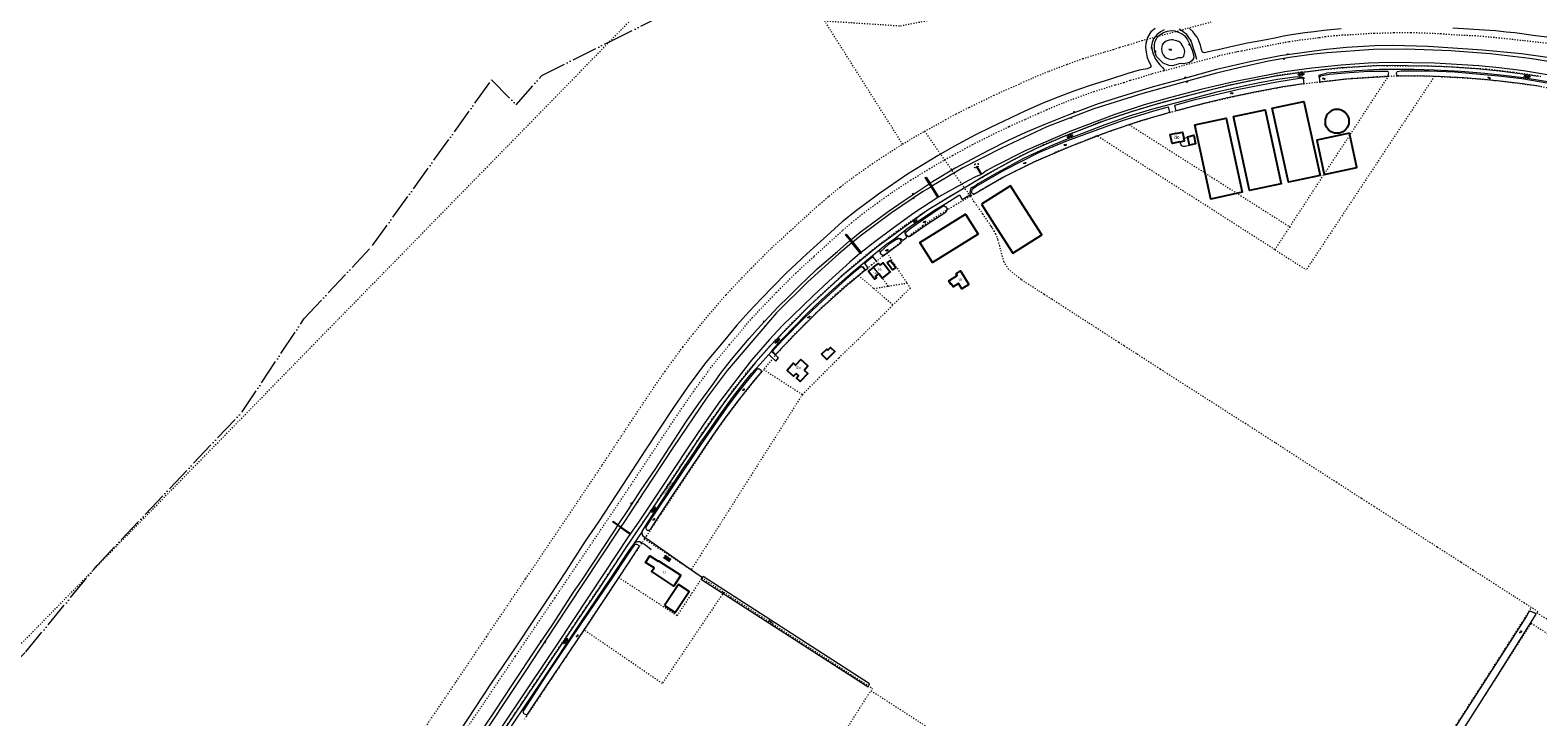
# Model space of a CAD drawing. Header units: metres. Extents: x 64961 to 73789, y 403835 to 410663.
# Tile 27 of 135: x 66270 to 67696, y 407248 to 407898. Entities that reach past the tile are written whole.
import ezdxf

# ---------------------------------------------------------------- set-up
doc = ezdxf.new("R2010")
doc.units = ezdxf.units.M
doc.linetypes.add('ACAD_ISO05W100', pattern=[33, 24, -3, 0, -3, 0, -3])
doc.linetypes.add('PERCEELGRENS', pattern=[2.5, 1, -1.5])
for name, color, linetype, lineweight in [('B-GEO-OG-GEBOUW_bijgebouw-G', 2, 'Continuous', 25), ('B-GEO-OG-GEBOUW_dakrand-G', 253, 'Continuous', 0), ('B-GEO-OG-GEBOUW_hoofdgebouw-G', 2, 'Continuous', 25), ('B-GEO-OG-GEBOUW_huisnr-T', 6, 'Continuous', 25), ('B-GEO-OG-GRENS_burggem-G', 253, 'ACAD_ISO05W100', 0), ('B-GEO-OG-GRENS_perceel-G', 253, 'PERCEELGRENS', 0), ('B-GEO-OG-KUNSTWERK-G', 253, 'Continuous', 0), ('B-GEO-OG-OVLIJNOBJ-G', 253, 'Continuous', 0), ('B-GEO-OG-SLOOT_insteek-G', 253, 'Continuous', 0), ('B-GEO-OG-STRAATNAAM-T', 7, 'Continuous', 35), ('B-GEO-OG-TALUD-S', 253, 'Continuous', 0), ('B-GEO-OG-TUSSENMUUR-G', 253, 'Continuous', 0), ('B-GEO-OG-VERH_gesl-S', 253, 'Continuous', 0), ('B-GEO-OG-VERH_kant-G', 253, 'Continuous', 0), ('B-GEO-OG-VERH_kntgesl-G', 253, 'Continuous', 0), ('B-GEO-OG-VERH_kntopen-G', 253, 'Continuous', 0), ('B-GEO-OG-VERH_open-S', 253, 'Continuous', 0), ('B-GEO-OG-WATER-S', 253, 'Continuous', 0), ('B-GEO-OG-WATER_kant-G', 253, 'Continuous', 0), ('T22', 7, 'Continuous', 0)]:
    doc.layers.add(name, color=color, linetype=linetype, lineweight=lineweight)
doc.styles.add('isocp', font='isocp.shx')

# ---------------------------------------------------------------- blocks, each defined once
blk = doc.blocks.new('S04')
at = {"color": 0}
for p, q in [((0, 0.5), (0.5, 0.5)), ((0, 0.3), (1, 0.3)), ((0, 0), (0.5, 0)), ((0, -0.3), (1, -0.3)), ((0, -0.5), (0.5, -0.5))]:
    blk.add_line(p, q, dxfattribs=at)
blk = doc.blocks.new('S05')
at = {"color": 0}
for p, q in [((0.1, 0.3), (0.4, 0.6)), ((0.1, -0.2), (0.4, 0.1)), ((0.4, 0.6), (0.7, 0.7)), ((0.4, 0.1), (0.7, 0.2)), ((0.7, 0.7), (1, 0.6)), ((0.7, 0.2), (1, 0.1)), ((1, 0.6), (1.3, 0.4)), ((1, 0.1), (1.4, -0.1)), ((1.3, 0.4), (1.7, 0.1)), ((1.7, 0.1), (2, 0)), ((2, 0), (2.3, 0.2)), ((2.3, 0.2), (2.6, 0.4)), ((1.4, -0.1), (1.7, -0.4)), ((1.7, -0.4), (2, -0.5)), ((2, -0.5), (2.3, -0.3)), ((2.3, -0.3), (2.6, -0.1))]:
    blk.add_line(p, q, dxfattribs=at)
blk = doc.blocks.new('S016')
at = {"color": 0, "linetype": 'Continuous'}
for points in [[(0, -0.4), (2.6, 1.1)], [(2.6, -1.2), (0, 0.4)], [(5.1, -1.2), (1.1, 1.1)], [(1.1, -1.2), (5.1, 1.1)], [(6.2, -0.4), (3.5, 1.1)], [(3.5, -1.2), (6.2, 0.4)]]:
    blk.add_lwpolyline(points, dxfattribs=at)
blk = doc.blocks.new('S024')
at = {"color": 0}
for p, q in [((0, 1.2), (6.7, 1.2)), ((0, 0), (6.7, 0)), ((0.2, 1.2), (0.2, 0)), ((1.2, 1.5), (1.2, 1.2)), ((1.2, 0), (1.2, -1.2)), ((2.3, 1.2), (2.3, 0)), ((3.3, 1.5), (3.3, 1.2)), ((3.3, 0), (3.3, -1.2)), ((4.4, 1.2), (4.4, 0)), ((5.4, 1.5), (5.4, 1.2)), ((5.4, 0), (5.4, -1.2)), ((6.5, 1.2), (6.5, 0)), ((0, -1.2), (6.7, -1.2)), ((0.2, -1.2), (0.2, -1.5)), ((2.3, -1.2), (2.3, -1.5)), ((4.4, -1.2), (4.4, -1.5)), ((6.5, -1.2), (6.5, -1.5))]:
    blk.add_line(p, q, dxfattribs=at)
blk = doc.blocks.new('S026')
at = {"color": 0}
for p, q in [((0, 0), (4.4, 0)), ((0.2, 0.5), (0.2, 0)), ((1.2, 0), (1.2, -0.5)), ((2.2, 0.5), (2.2, 0)), ((3.2, 0), (3.2, -0.5)), ((4.2, 0.5), (4.2, 0))]:
    blk.add_line(p, q, dxfattribs=at)
blk = doc.blocks.new('S012')
at = {"color": 0}
for p, q in [((1.2, 2), (0, 0)), ((1.2, -2), (0, 0)), ((1.4, 0), (0.2, 2)), ((1.4, 0), (0.2, -2))]:
    blk.add_line(p, q, dxfattribs=at)

msp = doc.modelspace()

# ---------------------------------------------------------------- linework, layer by layer
at = {"layer": 'B-GEO-OG-GEBOUW_bijgebouw-G'}
for points in [[(67407.724, 407816.058), (67437.708, 407822.521), (67452.844, 407752.554), (67422.918, 407746.08), (67407.724, 407816.058)], [(67444.502, 407823.984), (67474.426, 407830.452), (67489.637, 407760.433), (67459.697, 407753.938), (67444.502, 407823.984)], [(67371.144, 407808.139), (67400.981, 407814.604), (67416.114, 407744.521), (67386.291, 407738.081), (67371.144, 407808.139)], [(67517.423, 407800.268), (67486.711, 407793.716), (67493.63, 407761.285), (67524.342, 407767.837), (67517.423, 407800.268)], [(67208.913, 407731.627), (67196.917, 407750.511), (67169.563, 407733.316)], [(67166.406, 407704.923), (67123.164, 407677.912), (67111.339, 407696.842), (67154.582, 407723.854), (67166.406, 407704.923)], [(67169.563, 407733.316), (67181.526, 407714.352)], [(67181.526, 407714.352), (67199.331, 407686.716), (67226.55, 407704.253), (67208.913, 407731.627)], [(67080.286, 407677.58), (67083.393, 407679.99), (67088.496, 407673.41), (67085.389, 407671), (67080.286, 407677.58)], [(67018.354, 407591.147), (67023.35, 407596.109), (67024.314, 407595.147), (67026.822, 407597.658), (67030.815, 407593.651), (67023.295, 407586.157), (67018.354, 407591.147)], [(66869.846, 407353.292), (66879.834, 407346.692), (66893.1, 407366.691), (66883.088, 407373.308), (66869.846, 407353.292)]]:
    msp.add_lwpolyline(points, dxfattribs=at)
for points in [[(67515.577, 407817.106, 0.85352435), (67494.645, 407809.31)], [(67515.577, 407817.106, -1.17169002), (67494.645, 407809.31)]]:
    msp.add_lwpolyline(points, format="xyb", dxfattribs=at)
at = {"layer": 'B-GEO-OG-GEBOUW_dakrand-G'}
for points in [[(67356.947, 407792.183), (67358.449, 407788.77), (67360.271, 407788.195), (67362.181, 407788.153), (67366.244, 407789.039)], [(67360.952, 407795.572), (67364.646, 407796.375)]]:
    msp.add_lwpolyline(points, dxfattribs=at)
at = {"layer": 'B-GEO-OG-GEBOUW_hoofdgebouw-G'}
for points in [[(67356.947, 407792.183), (67349.703, 407790.605), (67347.815, 407799.296), (67353.273, 407800.463), (67353.358, 407800.074), (67359.672, 407801.449), (67360.952, 407795.572)], [(67356.947, 407792.183), (67361.475, 407793.169), (67360.952, 407795.572)], [(67366.254, 407788.995), (67366.244, 407789.039), (67364.646, 407796.375), (67364.646, 407796.376), (67364.49, 407797.096), (67370.349, 407798.372), (67372.065, 407790.26), (67366.254, 407788.995)], [(67067.606, 407673.454), (67062.845, 407669.728), (67068.816, 407662.099), (67070.464, 407663.389), (67069.352, 407664.81), (67072.45, 407667.235)], [(67067.606, 407673.454), (67072.337, 407677.157), (67073.693, 407675.425)], [(67073.693, 407675.425), (67076.682, 407677.764), (67083.288, 407669.324), (67075.544, 407663.263), (67072.45, 407667.235)], [(67157.721, 407657.3), (67151.083, 407653.136), (67147.961, 407658.113), (67142.872, 407654.92), (67140.962, 407657.965), (67140.445, 407657.64), (67138.62, 407660.55), (67146.709, 407665.625), (67145.609, 407667.379), (67149.763, 407669.985), (67157.721, 407657.3)], [(67001.822, 407576.185), (67005.32, 407580.1), (66998.717, 407586.146), (66993.846, 407580.826), (66991.838, 407582.665), (66985.704, 407575.967), (66991.895, 407570.393), (66994.26, 407573.02)], [(67001.822, 407576.185), (67005.262, 407573.112), (66998.288, 407565.305), (66994.515, 407568.675), (66996.561, 407570.965), (66994.26, 407573.02)], [(66857.905, 407385.447), (66857.846, 407385.354), (66857.695, 407385.451), (66859.975, 407389.001), (66851.959, 407394.153), (66856.028, 407400.487), (66863.954, 407395.359), (66864.201, 407395.755), (66885.295, 407382.001)], [(66885.295, 407382.001), (66878.599, 407371.814), (66857.905, 407385.447)]]:
    msp.add_lwpolyline(points, dxfattribs=at)
at = {"layer": 'B-GEO-OG-GRENS_burggem-G'}
for points in [[(66817.898, 407886.938), (66922.48, 407939.08), (66942.89, 407959.21), (66961.52, 407987.24), (66968.166, 408000)], [(66329.999, 407387.239), (66333.41, 407391.38), (66470.49, 407536.64), (66529.15, 407624.91), (66593.66, 407693.96), (66706.39, 407850.73), (66729.77, 407827.14), (66753.8, 407854.98), (66817.898, 407886.938)], [(66015.643, 407000), (66073.12, 407077.06), (66130.27, 407175.45), (66266.04, 407309.58), (66329.999, 407387.239)]]:
    msp.add_lwpolyline(points, dxfattribs=at)
at = {"layer": 'B-GEO-OG-GRENS_perceel-G'}
for points in [[(66817.898, 407886.938), (66928.291, 408000)], [(67095.023, 407789.984), (67021.228, 407906.674), (67093, 407902), (67292, 407941), (67376, 407961), (67486, 407993), (67534.155, 408000)], [(67115.741, 407802.24), (67126.461, 407807.988), (67135.751, 407813.247), (67145.697, 407818.671), (67157.972, 407824.849), (67169.445, 407830.481), (67181.382, 407836.222), (67192.655, 407841.483), (67197.63, 407843.469), (67209.435, 407848.863), (67218.039, 407852.668), (67233.528, 407859.082), (67247.174, 407864.354), (67250.522, 407865.603), (67265.423, 407870.921), (67286.265, 407877.423), (67294.358, 407879.708), (67300.393, 407881.755), (67308.714, 407883.899), (67316.064, 407886.553), (67321.363, 407888.019), (67333.075, 407891.185), (67386.683, 407905.755)], [(67581.594, 407895.239), (67575.45, 407895.237), (67559.375, 407895.264), (67541.036, 407894.67), (67536.324, 407894.604), (67521.444, 407893.469), (67511.027, 407893.111), (67502.948, 407892.397), (67494.879, 407891.586), (67488.372, 407890.514), (67471.301, 407888.427), (67459.952, 407886.727), (67450.622, 407885.046), (67433.478, 407881.696), (67415.495, 407878.001), (67411.364, 407877.38), (67409.707, 407876.988), (67393.808, 407873.534)], [(67814.348, 407861.643), (67793.467, 407868.336), (67787.548, 407870.273), (67772.929, 407874.528), (67767.013, 407876.296), (67750.558, 407879.348), (67746.508, 407880.132), (67733.402, 407882.199), (67713.796, 407884.322), (67682.066, 407887.877), (67659.438, 407890.364), (67636.77, 407892.454), (67619.664, 407893.08), (67604.078, 407894.292), (67599.024, 407894.558), (67581.594, 407895.239)], [(66329.999, 407387.239), (66817.898, 407886.938)], [(67341.687, 407859.329), (67365.834, 407866.069), (67393.808, 407873.534)], [(67698.373, 407853.999), (67672.593, 407857.93), (67646.686, 407860.92), (67635.425, 407861.489), (67619.841, 407862.532), (67607.459, 407863.284), (67591.208, 407863.814), (67578.584, 407863.805), (67556.363, 407863.998), (67553.502, 407863.958), (67540.793, 407864.032), (67535.159, 407863.7), (67527.508, 407863.172), (67511.113, 407862.016), (67503.044, 407861.23), (67490.939, 407860.218), (67488.673, 407859.766), (67475.566, 407858.235), (67472.202, 407858.176), (67469.573, 407857.837), (67446.86, 407854.595)], [(67341.687, 407859.329), (67330.483, 407856.3), (67326.025, 407855.067), (67318.437, 407852.327), (67309.8, 407850.102), (67304.104, 407848.17), (67295.637, 407845.779), (67275.862, 407839.61), (67261.626, 407834.529), (67259.282, 407833.655), (67245.721, 407828.415), (67230.994, 407822.317), (67223.132, 407818.84), (67210.589, 407813.109), (67205.752, 407811.178), (67195.366, 407806.331), (67183.83, 407800.783), (67172.713, 407795.325), (67161.014, 407789.438), (67151.826, 407784.427), (67142.224, 407778.991), (67134.659, 407775.05)], [(67554.228, 407854.158), (67543.23, 407853.59), (67519.47, 407851.99), (67494.9, 407849.41), (67469.4, 407846.37), (67448.87, 407843.02), (67424.24, 407838.15), (67407.43, 407834.69), (67374.66, 407827.03), (67348.76, 407820.21), (67329.05, 407814.55), (67311.38, 407808.99), (67309.148, 407808.406)], [(67405.826, 407846.279), (67414.006, 407848.071), (67422.2, 407849.799), (67430.407, 407851.463), (67438.628, 407853.061), (67446.86, 407854.595)], [(67461.029, 407711.788), (67554.228, 407854.158)], [(67597.708, 407854.12), (67476.598, 407671.144)], [(67562.66, 407854.27), (67554.228, 407854.158)], [(67597.708, 407854.12), (67596.109, 407854.189), (67587.41, 407854.451), (67584.943, 407854.468), (67578.716, 407854.381), (67562.66, 407854.27)], [(67604.804, 407853.813), (67597.708, 407854.12)], [(67604.804, 407853.813), (67611.954, 407853.539), (67619.102, 407853.193), (67626.246, 407852.777), (67633.385, 407852.291), (67640.519, 407851.733), (67647.647, 407851.105), (67654.768, 407850.406), (67661.883, 407849.637), (67668.989, 407848.797), (67676.087, 407847.887), (67683.175, 407846.907), (67690.253, 407845.856)], [(67405.826, 407846.279), (67392.907, 407842.95), (67373.336, 407837.979), (67353.683, 407832.755), (67341.431, 407829.794), (67310.881, 407820.591), (67280.657, 407810.371), (67276.211, 407808.728), (67270.605, 407806.377), (67260.562, 407802.365), (67251.771, 407799.128), (67238.888, 407793.56), (67234.032, 407791.809), (67228.303, 407789.3), (67216.475, 407783.483), (67213.547, 407782.18), (67204.438, 407777.591), (67201.016, 407775.608), (67193.582, 407771.548), (67181.053, 407764.807), (67171.038, 407758.776), (67169.142, 407757.732), (67153.384, 407748.715)], [(68000, 407747.761), (67975.134, 407756.932), (67915.328, 407778.564), (67880.389, 407791.455), (67850.783, 407802.148), (67830.307, 407809.94), (67821.26, 407812.927), (67811.535, 407816.241), (67801.511, 407819.427), (67800.305, 407819.855), (67785.7, 407824.525), (67781.563, 407825.919), (67776.886, 407827), (67761.59, 407830.942), (67758.973, 407831.494), (67735.666, 407837.058), (67725.875, 407839.109), (67712.877, 407841.788), (67706.887, 407842.798), (67690.253, 407845.856)], [(67309.148, 407808.406), (67292.08, 407802.39)], [(67309.148, 407808.406), (67461.029, 407711.788)], [(67095.023, 407789.984), (67103.255, 407795.071), (67115.741, 407802.24)], [(67115.741, 407802.24), (67124.335, 407789.888)], [(67278.944, 407797.87), (67277.673, 407797.433), (67266.064, 407792.669), (67239.061, 407782.088), (67236.797, 407780.655), (67226.674, 407776.389), (67221.068, 407774.038), (67211.29, 407769.103), (67201.093, 407764.079), (67192.318, 407759.663), (67183.385, 407754.573), (67176.537, 407750.773), (67171.165, 407747.624), (67159.176, 407740.663)], [(67292.08, 407802.39), (67278.944, 407797.87)], [(67446.891, 407690.191), (67278.944, 407797.87)], [(66634.18, 407224.052), (66673.126, 407281.616), (66701.502, 407323.897), (66738.778, 407378.932), (66780.784, 407441.223), (66811.016, 407486.308), (66847.03, 407540.791), (66861.141, 407561.781), (66870.358, 407574.985), (66887.188, 407598.014), (66896.874, 407610.455), (66906.066, 407621.567), (66927.993, 407647.442), (66943.012, 407663.265), (66952.026, 407672.723), (66971.089, 407691.734), (66989.143, 407708.306), (67016.489, 407733.211), (67025.352, 407740.851), (67036.3, 407749.769), (67051.626, 407761.002), (67066.253, 407771.52), (67084.892, 407783.723), (67095.023, 407789.984)], [(67124.335, 407789.888), (67134.659, 407775.05)], [(66661.71, 407205.853), (66700.442, 407263.101), (66728.876, 407305.468), (66766.154, 407360.506), (66808.095, 407422.7), (66838.519, 407468.072), (66874.566, 407522.605), (66888.363, 407543.127), (66897.208, 407555.799), (66913.502, 407578.094), (66922.662, 407589.859), (66931.319, 407600.324), (66952.572, 407625.405), (66966.277, 407639.843), (66975.653, 407649.681), (66993.912, 407667.89), (67011.391, 407683.935), (67038.336, 407708.475), (67046.629, 407715.623), (67056.466, 407723.636), (67070.938, 407734.243), (67084.94, 407744.312), (67102.637, 407755.898), (67120.134, 407766.711), (67134.659, 407775.05)], [(67134.659, 407775.05), (67143.466, 407762.474), (67153.384, 407748.715)], [(67166.521, 407768.812), (67164.94, 407767.527), (67163.087, 407767.669), (67163.286, 407771.459), (67166.398, 407771.587), (67166.521, 407768.812)], [(66710.433, 407224.193), (66746.358, 407278.042), (66782.674, 407332.34), (66846.976, 407428.131), (66866.196, 407457.04), (66894.909, 407500.27), (66905.62, 407516.53), (66914.532, 407529.46), (66932.223, 407553.539), (66935.22, 407557.879), (66946.874, 407572.683), (66960.297, 407588.79), (66969.493, 407598.785), (66979.561, 407609.6), (66990.514, 407621.065), (67006.973, 407637.209), (67015.533, 407645.389), (67037.051, 407665.338), (67054.363, 407680.106), (67073.164, 407695.313), (67082.465, 407702.529), (67098.146, 407713.979), (67107.347, 407720.176), (67113.301, 407724.464), (67134.761, 407737.825), (67140.358, 407741.26), (67153.384, 407748.715)], [(67159.176, 407740.663), (67143.364, 407731.481), (67138.023, 407728.34), (67131.373, 407724.343), (67113.934, 407712.689), (67102.607, 407704.237), (67088.964, 407693.855), (67083.58, 407689.86), (67080.126, 407687.135)], [(67159.176, 407740.663), (67159.125, 407740.749), (67153.384, 407748.715)], [(67179.693, 407710.951), (67179.335, 407711.501), (67178.423, 407712.808), (67170.87, 407723.8), (67162.748, 407735.476), (67159.452, 407740.194), (67159.176, 407740.663)], [(67689.589, 407351.417), (67682.945, 407355.657), (67673.256, 407361.872), (67634.451, 407386.863), (67622.709, 407394.418), (67600.416, 407408.732), (67560.847, 407434.192), (67540.967, 407446.955), (67536.265, 407449.964), (67528.91, 407454.707), (67524.899, 407457.271), (67505.452, 407469.76), (67447.12, 407507.455), (67419.455, 407525.291), (67349.947, 407569.796), (67338.592, 407577.078), (67315.996, 407591.65), (67304.464, 407599.104), (67299.273, 407602.439), (67270.242, 407621.175), (67260.005, 407627.767), (67236.128, 407643.176), (67228.695, 407647.938), (67222.947, 407651.644), (67206.98, 407661.868), (67195.248, 407671.557), (67190.838, 407678.7), (67186.783, 407693.623), (67185.015, 407699.782), (67184.336, 407701.777), (67183.445, 407704.121), (67183.107, 407704.966), (67181.763, 407707.428), (67180.403, 407709.784), (67179.693, 407710.951)], [(67461.029, 407711.788), (67446.891, 407690.191)], [(67080.126, 407687.135), (67065.771, 407675.809)], [(67080.126, 407687.135), (67099.054, 407658.569)], [(67446.891, 407690.191), (67476.598, 407671.144)], [(67053.133, 407665.833), (67047.531, 407661.409), (67031.26, 407647.472), (67013.1, 407630.283), (66995.31, 407612.612), (66990.969, 407608.181), (66975.889, 407591.624), (66963.45, 407576.77)], [(67065.771, 407675.809), (67059.227, 407670.645), (67053.133, 407665.833)], [(67053.133, 407665.833), (67067.743, 407653.414)], [(67081.458, 407655.672), (67065.771, 407675.809)], [(67067.743, 407653.414), (67081.458, 407655.672)], [(67067.743, 407653.414), (67086.013, 407637.883)], [(67081.458, 407655.672), (67099.054, 407658.569)], [(67099.054, 407658.569), (67102.149, 407653.898), (67086.013, 407637.883)], [(67000.245, 407553.084), (67034.814, 407587.783), (67061.657, 407613.834), (67086.013, 407637.883)], [(66850.87, 407416.509), (66852.86, 407419.08), (66914.74, 407512.46), (66927.6, 407530.81), (66942.18, 407550.11), (66961.92, 407574.54), (66963.45, 407576.77)], [(66963.45, 407576.77), (67000.245, 407553.084)], [(67000.245, 407553.084), (66894.983, 407387.161)], [(66850.87, 407416.509), (66826.431, 407379.878)], [(66850.87, 407416.509), (66894.983, 407387.161)], [(66000, 407049.259), (66329.999, 407387.239)], [(66826.431, 407379.878), (66823.542, 407375.553), (66793.604, 407330.456)], [(66904.674, 407378.675), (66895.998, 407365.457), (66881.75, 407343.71), (66826.431, 407379.878)], [(66894.983, 407387.161), (66905.474, 407380.182)], [(66905.14, 407379.552), (66904.674, 407378.675)], [(66905.474, 407380.182), (66905.14, 407379.552)], [(66905.14, 407379.552), (66925.963, 407366.062)], [(66925.963, 407366.062), (66867.7, 407279.629)], [(66925.963, 407366.062), (67066.613, 407274.941), (67065.13, 407272.8)], [(67471.4, 407010.663), (67689.589, 407351.417)], [(67930.439, 407193.804), (67925.562, 407196.918), (67834.079, 407256.453), (67796.44, 407280.84), (67694.82, 407346.34), (67695.68, 407347.53), (67689.589, 407351.417)], [(67559.106, 407133.079), (67689.43, 407336.71), (67935.538, 407178.257)], [(66793.604, 407330.456), (66785.337, 407318.003), (66739.183, 407248.264), (66737.549, 407245.804)], [(66867.7, 407279.629), (66793.604, 407330.456)], [(66957.69, 407103.73), (66959.191, 407105.905), (67003.422, 407175.754), (67063.634, 407270.64), (67065.13, 407272.8)], [(67065.13, 407272.8), (67167.874, 407206.441), (67249.274, 407153.905), (67263.36, 407145), (67356.095, 407085.035), (67401.399, 407055.806)]]:
    msp.add_lwpolyline(points, dxfattribs=at)
at = {"layer": 'B-GEO-OG-KUNSTWERK-G'}
for points in [[(67056.438, 407674.076), (67057.497, 407673.819)], [(67057.497, 407673.819), (67059.307, 407671.509), (67059.356, 407670.3)]]:
    msp.add_lwpolyline(points, dxfattribs=at)
at = {"layer": 'B-GEO-OG-OVLIJNOBJ-G'}
for points in [[(67333.93, 407899.606), (67329.759, 407896.325), (67326.485, 407890.926), (67324.971, 407885.241), (67324.75, 407881.398), (67325.314, 407877.095), (67326.303, 407871.947), (67327.81, 407868.155), (67329.539, 407864.904), (67329.761, 407863.517), (67329, 407862.4), (67326.178, 407861.254), (67318.801, 407859.932), (67307.906, 407856.77), (67291.61, 407851.615), (67271.465, 407845.216), (67256.736, 407840.197), (67240.138, 407833.857), (67226.816, 407828.539), (67210.496, 407821.365), (67190.718, 407811.863), (67178.137, 407805.698), (67164.036, 407798.986), (67143.362, 407787.745), (67128.706, 407779.124), (67099.619, 407761.642), (67072.244, 407742.599), (67051.321, 407727.091), (67037.948, 407716.584), (67023.335, 407703.359)], [(67342.397, 407898.091), (67338.857, 407896.196), (67335.51, 407893.583), (67332.123, 407889.545), (67330.801, 407886.166), (67330.325, 407883.212), (67330.556, 407880.303), (67331.779, 407875.603), (67334.146, 407870.529), (67338.35, 407865.202), (67340.574, 407862.698), (67341.889, 407861.014), (67342.598, 407859.687)], [(67370.188, 407873.393), (67370.022, 407871.197), (67368.449, 407868.762), (67366.202, 407867.337), (67362.287, 407866.209), (67359.427, 407866.16), (67357.71, 407866.275), (67355.14, 407865.558), (67353.559, 407865.219), (67351.97, 407864.751), (67349.822, 407864.246), (67347.142, 407864.389), (67344.566, 407865.248), (67341.327, 407866.727), (67337.733, 407870.084), (67335.135, 407873.097), (67333.806, 407876.784), (67333.259, 407879.955), (67333.198, 407884.299), (67333.931, 407887.477), (67335.603, 407890.832), (67338.116, 407893.445), (67341.514, 407895.721), (67345.312, 407897.042), (67348.958, 407897.483), (67352.401, 407897.103), (67355.65, 407896.05), (67358.673, 407894.679), (67361.455, 407892.748), (67364.255, 407888.87), (67366.335, 407885.058), (67368.798, 407878.92), (67370.188, 407873.393)], [(67373.184, 407870.224), (67371.939, 407874.889), (67369.792, 407881.58), (67368.34, 407885.906), (67366.379, 407890.118), (67363.82, 407893.721), (67361.437, 407895.513), (67358.874, 407897.392), (67356.485, 407898.813)], [(67389.77, 407878.587), (67386.928, 407877.98), (67384.236, 407877.382), (67380.361, 407876.567), (67378.521, 407877.061), (67377.685, 407879.529), (67376.645, 407883.642), (67375.47, 407886.855), (67374.497, 407889.22), (67373.356, 407891.281), (67371.73, 407893.579), (67369.403, 407896.48), (67366.113, 407899.409)], [(67509.496, 407899.131), (67493.266, 407897.485), (67484.006, 407896.308), (67475.217, 407895.229), (67462.667, 407893.384), (67454.999, 407892.156), (67447.003, 407890.449), (67433.592, 407887.938), (67421.116, 407885.531), (67408.233, 407882.873), (67393.404, 407879.4), (67389.77, 407878.587)], [(68000, 407802.001), (67985.484, 407807.331), (67944.123, 407822.695), (67889.298, 407842.978), (67840.28, 407859.385), (67800.845, 407872.453), (67783.255, 407878.053), (67774.481, 407880.89), (67769.029, 407882.181), (67760.467, 407883.975), (67744.509, 407886.494), (67693.288, 407892.645), (67673.723, 407895.213), (67665.643, 407896.078), (67655.642, 407897.311), (67650.328, 407897.564), (67615.144, 407899.825)], [(67707.009, 407871.623), (67680.236, 407875.523), (67643.397, 407879.07), (67591.781, 407882.329), (67558.622, 407883.521), (67541.412, 407883.205), (67514.664, 407881.473), (67495.689, 407879.721), (67452.046, 407873.604), (67424.87, 407868.271), (67391.828, 407860.644), (67360.145, 407851.72), (67331.852, 407844.126), (67302.902, 407835.574), (67279.785, 407828.281), (67252.084, 407817.884), (67230.032, 407809.054), (67211.104, 407800.886), (67194.277, 407793.078), (67176.288, 407783.975), (67144.616, 407767.223), (67123.394, 407754.443), (67121.056, 407752.946)], [(67828.97, 407836.709), (67789.847, 407849.829), (67770.67, 407855.477), (67727.212, 407864.786), (67687.997, 407871.2), (67650.606, 407875.475), (67613.474, 407878.274), (67571.238, 407879.948), (67540.122, 407879.493), (67496.412, 407876.362), (67483.649, 407875.263), (67460.774, 407872.109), (67441.048, 407868.631), (67412.732, 407862.336), (67391.762, 407857.18), (67358.258, 407847.933), (67321.965, 407838.021), (67275.889, 407823.294), (67231.423, 407806.29), (67188.391, 407786.073), (67151.922, 407767.474), (67122.764, 407750.215)], [(67719.593, 407853.239), (67682.172, 407859.33), (67658.933, 407862.362), (67639.895, 407864.111), (67597.761, 407866.788), (67554.849, 407867.29), (67535.573, 407866.547), (67509.497, 407864.79), (67481.885, 407861.973), (67456.44, 407858.398), (67431.97, 407853.866), (67408.228, 407849.137), (67376.83, 407841.696), (67348.144, 407834.314), (67323.477, 407827.125), (67295.686, 407818.162), (67253.172, 407802.065), (67211.631, 407784.159), (67181.608, 407768.762), (67174.533, 407765.046), (67172.681, 407763.705), (67170.95, 407762.227), (67168.672, 407760.896), (67164.447, 407759.288), (67157.311, 407755.762), (67129.251, 407740.047), (67105.464, 407724.695), (67086.131, 407710.508), (67068.858, 407697.444), (67055.919, 407687.594), (67055.807, 407687.499)], [(67046.108, 407699.569), (67054.859, 407706.879), (67066.873, 407715.641), (67081.308, 407726.225), (67096.356, 407736.824), (67111.494, 407746.823), (67120.196, 407752.395)], [(67121.859, 407749.679), (67113.795, 407744.906), (67084.575, 407724.893), (67054.718, 407702.845), (67047.985, 407697.228)], [(67120.196, 407752.395), (67121.056, 407752.946)], [(67122.764, 407750.215), (67121.859, 407749.679)], [(67023.335, 407703.359), (67004.49, 407686.209), (66984.517, 407667.466), (66973.088, 407656.086), (66961.465, 407644.015), (66949.714, 407631.433), (66938.202, 407618.557), (66926.757, 407604.99), (66908.753, 407582.98), (66892.235, 407561), (66877.744, 407539.922), (66852.03, 407500.886), (66830.136, 407467.342), (66807.432, 407432.518), (66794.744, 407414.268), (66776.753, 407386.127), (66761.081, 407362.347), (66746.066, 407339.601), (66729.349, 407314.42), (66705.46, 407278.872), (66676.293, 407234.817)], [(66826.166, 407429.793), (66835.066, 407443.291), (66847.959, 407462.936), (66860.895, 407482.115), (66871.572, 407498.312), (66890.722, 407527.997), (66902.18, 407544.493), (66916.355, 407563.904), (66922.854, 407572.852), (66933.227, 407586.176), (66949.849, 407606.127), (66960.522, 407618.114), (66968.911, 407626.768), (66977.397, 407636.027), (66987.503, 407645.937), (66997.992, 407656.583), (67004.056, 407662.091), (67014.284, 407672.161), (67033.534, 407688.43), (67044.524, 407698.245), (67045.272, 407698.87)], [(67047.128, 407696.513), (67034.618, 407686.076), (67005.506, 407659.657), (66975.847, 407630.345), (66929.074, 407575.717), (66910.086, 407550.657), (66877.788, 407502.772), (66850.308, 407460.905), (66832.063, 407432.828), (66828.566, 407427.949)], [(67045.272, 407698.87), (67046.108, 407699.569)], [(67047.985, 407697.228), (67047.128, 407696.513)], [(67055.011, 407686.825), (67045.004, 407678.349), (67025.343, 407660.383), (67010.416, 407646.623), (66981.055, 407618.162), (66969.136, 407604.998), (66952.059, 407585.466), (66942.255, 407572.883), (66921.892, 407546.117), (66907.159, 407525.038), (66892.031, 407502.76), (66865.957, 407463.6), (66845.241, 407432.147), (66837.849, 407421.415)], [(67055.807, 407687.499), (67055.011, 407686.825)], [(66544.907, 407000), (66549.113, 407006.297), (66559.282, 407021.027), (66600.084, 407088.492), (66614.387, 407110.172), (66668.348, 407191.419), (66686.401, 407218.914), (66709.786, 407253.812), (66725.631, 407277.835), (66749.902, 407314.15), (66764.576, 407336.09), (66783.957, 407366.184), (66791.442, 407376.838), (66822.49, 407424.217), (66825.662, 407429.027)], [(66828.067, 407427.253), (66825.596, 407423.804), (66792.959, 407374.237), (66765.837, 407333.363), (66738.033, 407290.857), (66718.551, 407261.719), (66684.137, 407209.617), (66657.066, 407169.606), (66637.31, 407139.475), (66613.89, 407103.114), (66602.427, 407086.326), (66593.356, 407071.049), (66577.065, 407044.763), (66566.087, 407027.006), (66555.46, 407009.947), (66548.892, 407000)], [(66825.662, 407429.027), (66826.166, 407429.793)], [(66828.566, 407427.949), (66828.067, 407427.253)], [(66561.088, 407000), (66578.057, 407025.994), (66587.608, 407041.016), (66592.179, 407047.91), (66611.385, 407079.745), (66629.962, 407108.316), (66683.624, 407189.521), (66711.67, 407231.611), (66742.713, 407278.284), (66768.57, 407316.833), (66813, 407384.118), (66835.705, 407418.303), (66837.367, 407420.716)], [(66837.849, 407421.415), (66837.367, 407420.716)]]:
    msp.add_lwpolyline(points, dxfattribs=at)
at = {"layer": 'B-GEO-OG-SLOOT_insteek-G'}
for points in [[(67352.431, 407827.033), (67371.579, 407832.275), (67412.858, 407842.131), (67448.712, 407849.106), (67470.094, 407852.38), (67473.621, 407852.699)], [(67489.68, 407854.347), (67489.104, 407853.473)], [(67489.973, 407848.886), (67499.128, 407850.039), (67514.984, 407851.681), (67530.772, 407852.864), (67551.1, 407853.983), (67553.304, 407854.503), (67554.006, 407855.012), (67554.438, 407855.91), (67554.514, 407856.777), (67554.559, 407857.442), (67554.431, 407858.025), (67554.216, 407858.41), (67553.776, 407858.755), (67553.063, 407858.915), (67535.493, 407858.816), (67517.518, 407857.65), (67498.57, 407855.807), (67489.68, 407854.347)], [(67697.77, 407844.713), (67681.426, 407847.053), (67665.402, 407849.146), (67645.055, 407851.186), (67625.717, 407852.655), (67607.409, 407853.85), (67587.962, 407854.503), (67563.915, 407854.596), (67563.3, 407854.636), (67562.805, 407854.781), (67562.479, 407855.232), (67562.155, 407855.721), (67561.945, 407856.221), (67561.853, 407856.826), (67561.933, 407857.475), (67562.183, 407858.151), (67562.781, 407858.71), (67566.437, 407859.425), (67592.809, 407859.405), (67616.846, 407858.303), (67637.639, 407856.496), (67658.496, 407854.517), (67680.314, 407852.082), (67705.92, 407847.791)], [(67474.093, 407847.013), (67454.589, 407844.371), (67427.711, 407839.334), (67402.202, 407833.704), (67379.926, 407828.432), (67353.602, 407821.644)], [(67347.629, 407819.934), (67320.203, 407812.082), (67290.336, 407802.034), (67252.041, 407787.174), (67218.943, 407772.929), (67189.645, 407758.374), (67171.967, 407748.1), (67162.433, 407742.287), (67161.267, 407742.885), (67160.53, 407743.787), (67160.132, 407745.038), (67160.324, 407745.952), (67160.947, 407746.949), (67162.128, 407748.242), (67164.236, 407750.085), (67191.013, 407765.478), (67224.475, 407782.387), (67250.299, 407793.263), (67302.739, 407812.458), (67332.412, 407821.554), (67346.442, 407825.394)], [(67347.629, 407819.934), (67346.442, 407825.394)], [(67353.602, 407821.644), (67352.431, 407827.033)], [(67101.608, 407702.49), (67100.878, 407702.543), (67100.261, 407702.474), (67099.21, 407703.119), (67098.413, 407704.23), (67098.105, 407705.159), (67098.149, 407706.102), (67098.721, 407707.436), (67103.205, 407710.955), (67114.899, 407719.109), (67133.302, 407731.637)], [(67101.608, 407702.49), (67117.312, 407713.593), (67136.141, 407726.049)], [(67076.692, 407684.219), (67075.203, 407685.132), (67074.215, 407686.359), (67073.998, 407688.079), (67081.765, 407694.944)], [(67076.692, 407684.219), (67076.763, 407684.264), (67093.658, 407696.946), (67093.6, 407698.563), (67092.974, 407699.458), (67092.258, 407700.118), (67091.172, 407700.525), (67088.434, 407699.522), (67081.765, 407694.944)], [(67059.248, 407670.623), (67059.137, 407671.465), (67057.319, 407673.664), (67056.379, 407674.024), (67054.971, 407673.21), (67050.547, 407669.761), (67041.597, 407662.146), (67030.339, 407651.924), (67019.05, 407641.518), (67009.588, 407632.639), (67000.45, 407623.609), (66983.587, 407606.716), (66976.98, 407599.741), (66972.049, 407593.99), (66974.879, 407591.11), (66984.956, 407601.412), (66995.375, 407612.118), (67015.546, 407632.165), (67030.774, 407646.256), (67045.143, 407658.885), (67059.248, 407670.623)], [(66856.486, 407425.528), (66856.788, 407425.974), (66865.636, 407439.511), (66877.873, 407457.958), (66891.913, 407478.936), (66907.366, 407501.897), (66916.648, 407515.553), (66926.719, 407529.639), (66936.537, 407543.26), (66946.758, 407556.26), (66955.249, 407566.984), (66961.206, 407573.928), (66961.854, 407574.738), (66961.594, 407575.293), (66961.134, 407575.899), (66960.398, 407576.542), (66959.311, 407577.19), (66958.634, 407577.328), (66958.056, 407577.293), (66957.215, 407576.923), (66955.517, 407575.108), (66946.846, 407564.47), (66937.317, 407552.388), (66928.19, 407540.204), (66903.469, 407504.903), (66879.36, 407468.485), (66857.068, 407435.098), (66852.282, 407427.485)], [(66841.341, 407410.447), (66834.386, 407400.528), (66819.944, 407379.065), (66790.856, 407335.971), (66758.453, 407287.669), (66736.476, 407254.081), (66736.062, 407252.973), (66736.222, 407252.079), (66736.596, 407251.448), (66737.289, 407250.825), (66738.056, 407250.483), (66738.92, 407250.263), (66739.759, 407250.242), (66740.312, 407250.475), (66740.724, 407250.823), (66756.996, 407275.395), (66795.138, 407332.115), (66828.099, 407381.368), (66845.18, 407408.041)], [(67687.797, 407347.763), (67687.358, 407347.343), (67686.869, 407346.72), (67684.739, 407343.324), (67663.929, 407310.792), (67616.148, 407236.44), (67585.9, 407188.85), (67547.209, 407128.251), (67509.22, 407069.233), (67484.922, 407031.111), (67464.798, 407000)], [(67474.185, 407000), (67477.643, 407005.289), (67538.738, 407100.785), (67581.323, 407167.452), (67616.478, 407222.596), (67656.271, 407284.882), (67694.155, 407345.151), (67692.682, 407346.097), (67688.184, 407347.962), (67687.797, 407347.763)]]:
    msp.add_lwpolyline(points, dxfattribs=at)
for points in [[(67474.528, 407851.942, 0.08529354), (67473.621, 407852.699)], [(67474.093, 407847.013, 0.02904448), (67474.379, 407847.277)], [(67489.633, 407849.139, 0.03209194), (67489.973, 407848.886)], [(67133.302, 407731.637, -0.64050604), (67136.141, 407726.049)], [(66852.282, 407427.485, 0.80635462), (66856.486, 407425.528)], [(66841.341, 407410.447, -0.98116809), (66845.18, 407408.041)]]:
    msp.add_lwpolyline(points, format="xyb", dxfattribs=at)
at = {"layer": 'B-GEO-OG-TUSSENMUUR-G'}
msp.add_lwpolyline([(67072.45, 407667.235), (67067.606, 407673.454)], dxfattribs=at)
at = {"layer": 'B-GEO-OG-VERH_kant-G'}
for points in [[(67169.65, 407761.61), (67169.21, 407761.34), (67164.8, 407768.78), (67165.23, 407769.08), (67169.65, 407761.61)], [(67120.196, 407752.395), (67116.429, 407758.435), (67117.276, 407758.897), (67121.056, 407752.946)], [(67121.859, 407749.679), (67120.196, 407752.395)], [(67121.056, 407752.946), (67122.764, 407750.215)], [(67122.764, 407750.215), (67129.046, 407740.024), (67128.215, 407739.523), (67121.859, 407749.679)], [(67099.133, 407709.968), (67106.241, 407715.017), (67126.729, 407728.458), (67135.874, 407734.001)], [(67097.561, 407705.066), (67097.284, 407706.476), (67097.32, 407707.827), (67097.529, 407708.462), (67099.133, 407709.968)], [(67045.272, 407698.87), (67040.822, 407704.15), (67041.7, 407704.796), (67046.108, 407699.569)], [(67047.128, 407696.513), (67046.842, 407696.865), (67045.272, 407698.87)], [(67046.108, 407699.569), (67047.985, 407697.228)], [(67055.011, 407686.825), (67047.128, 407696.513)], [(67047.985, 407697.228), (67055.807, 407687.499)], [(67071.676, 407688.872), (67080.099, 407695.817), (67087.485, 407700.847)], [(67087.485, 407700.847), (67088.487, 407701.132), (67090.055, 407701.286), (67091.808, 407701.15), (67092.963, 407700.683), (67095.448, 407699.292)], [(67055.011, 407686.825), (67055.271, 407686.506), (67056.161, 407687.058), (67055.807, 407687.499)], [(67062.454, 407672.8), (67059.66, 407676.752), (67059.538, 407677.15), (67059.564, 407677.538), (67063.939, 407681.38)], [(66825.662, 407429.027), (66820.926, 407432.408), (66821.419, 407433.117), (66826.166, 407429.793)], [(66828.067, 407427.253), (66827.859, 407427.399), (66825.662, 407429.027)], [(66826.166, 407429.793), (66828.369, 407428.088), (66828.566, 407427.949)], [(66837.367, 407420.716), (66828.067, 407427.253)], [(66828.566, 407427.949), (66837.849, 407421.415)], [(66837.367, 407420.716), (66837.547, 407420.59), (66838.127, 407421.219), (66837.849, 407421.415)]]:
    msp.add_lwpolyline(points, dxfattribs=at)
at = {"layer": 'B-GEO-OG-VERH_kntgesl-G'}
for points in [[(67696.219, 407853.905), (67678.796, 407856.614), (67659.498, 407858.978), (67637.558, 407861.271), (67615.313, 407862.892), (67592.163, 407863.843), (67572.309, 407864.279), (67557.732, 407864.464), (67542.428, 407864.117), (67526.455, 407863.252), (67509.191, 407862.098), (67500.701, 407861.302), (67467.66, 407857.291), (67445.888, 407853.988), (67427.531, 407850.455), (67407.977, 407846.502), (67387.986, 407841.837), (67364.356, 407835.728), (67333.133, 407827.311), (67309.115, 407820.116), (67285.967, 407812.083), (67266.19, 407804.528), (67245.103, 407796.246), (67221.193, 407785.983), (67197.823, 407774.367), (67176.136, 407762.397), (67119.004, 407727.754), (67070.49, 407692.493), (67038.596, 407666.076), (67007.918, 407637.889), (66989.191, 407619.173), (66970.918, 407600.353), (66956, 407583.403), (66941.386, 407565.468), (66927.524, 407547.408), (66902.096, 407510.967), (66877.945, 407474.478), (66860.695, 407448.783), (66832.723, 407407.32), (66810.085, 407372.73)], [(67468.422, 407853.818), (67465.96, 407853.511), (67449.459, 407851.114), (67432.449, 407848.029), (67420.583, 407845.599), (67393.004, 407839.515), (67363.256, 407831.778), (67331.217, 407823.081), (67309.056, 407816.484), (67286.14, 407808.306), (67264.02, 407799.834), (67249.124, 407793.991), (67233.812, 407787.75), (67221.498, 407782.235), (67209.829, 407776.676), (67184.245, 407762.743), (67166.084, 407752.464), (67164.392, 407751.315)], [(67468.422, 407853.818), (67471.845, 407853.614), (67473.794, 407853.169)], [(67474.748, 407852), (67473.856, 407851.766)], [(67473.856, 407851.766), (67474.408, 407847.029)], [(67489.104, 407853.473), (67488.551, 407853.917), (67489.016, 407855.486), (67495.867, 407857.074)], [(67489.759, 407848.105), (67489.104, 407853.473)], [(67564.951, 407860.719), (67545.471, 407860.589), (67524.279, 407859.429), (67504.873, 407857.853), (67495.867, 407857.074)], [(68000, 407754.531), (67982.628, 407760.739), (67962.905, 407768.05), (67941.96, 407775.833), (67898.439, 407791.637), (67880.565, 407798.042), (67854.813, 407807.542), (67828.119, 407817.235), (67812.837, 407822.366), (67801.561, 407825.852), (67790.758, 407829.12), (67779.272, 407832.246), (67762.91, 407836.606), (67747.072, 407840.39), (67733.76, 407843.335), (67720.019, 407846.29), (67700.811, 407849.752), (67681.874, 407852.765), (67663.155, 407855.11), (67645.562, 407856.951), (67622.734, 407858.816), (67597.683, 407860.153), (67578.666, 407860.516), (67564.951, 407860.719)], [(67161.174, 407749.369), (67164.392, 407751.315)], [(67135.874, 407734.001), (67148.767, 407741.908), (67151.354, 407737.549), (67159.142, 407742.318)], [(67095.448, 407699.292), (67099.08, 407702.091), (67098.655, 407702.777), (67097.561, 407705.066)], [(67063.939, 407681.38), (67066.425, 407683.556), (67070.624, 407678.547)], [(67073.998, 407688.079), (67072.765, 407689.77)], [(66970.981, 407593.82), (66971.454, 407594.79), (66976.628, 407600.859), (66990.885, 407615.684), (67005.294, 407630.294), (67017.883, 407642.375), (67032.077, 407655.442), (67048.22, 407669.621), (67053.52, 407673.975)], [(67053.52, 407673.975), (67054.713, 407674.34), (67055.494, 407674.38), (67056.268, 407674.31), (67057.497, 407673.819)], [(67059.356, 407670.3), (67062.454, 407672.8)], [(66968.515, 407590.796), (66974.99, 407584.76), (66977.695, 407587.75), (66970.981, 407593.82)], [(66848.739, 407423.492), (66853.051, 407430.806), (66876.144, 407465.623), (66888.902, 407484.907), (66897.966, 407498.355), (66904.362, 407507.978), (66910.134, 407516.325), (66921.139, 407532.147), (66934.25, 407550.35), (66945.132, 407564.363), (66952.119, 407573.111), (66959.939, 407581.58), (66968.515, 407590.796)], [(66848.739, 407423.492), (66840.541, 407411.338)], [(66840.541, 407411.338), (66836.267, 407405.413), (66818.821, 407379.299), (66791.126, 407338.173), (66753.472, 407281.924), (66727.974, 407243.921), (66697.695, 407198.581), (66652.526, 407130.602), (66624.962, 407088.443), (66621.825, 407083.469), (66621.616, 407082.375), (66621.604, 407081.401), (66621.614, 407080.149), (66621.944, 407078.781), (66622.552, 407077.395), (66623.496, 407076.191), (66628.075, 407072.732), (66644.951, 407061.816)], [(66810.085, 407372.73), (66785.75, 407336.633), (66749.386, 407282.51), (66726.212, 407247.861), (66692.95, 407198.104), (66675.41, 407171.509), (66628.884, 407101.65), (66621.19, 407090.478), (66618.21, 407085.664), (66609.947, 407071.149), (66602.551, 407057.356), (66598.236, 407050.584), (66571.027, 407009.005), (66565.028, 407000)]]:
    msp.add_lwpolyline(points, dxfattribs=at)
for points in [[(67473.794, 407853.169, -0.16250878), (67474.748, 407852)], [(67161.174, 407749.369, 0.40504669), (67159.142, 407742.318)]]:
    msp.add_lwpolyline(points, format="xyb", dxfattribs=at)
at = {"layer": 'B-GEO-OG-VERH_kntopen-G'}
for points in [[(66848.739, 407423.492), (66848.565, 407422.279), (66848.63, 407421.311), (66848.899, 407420.347), (66849.445, 407419.364), (66850.761, 407418.256), (66853.388, 407416.503), (66905.684, 407379.884)], [(66840.541, 407411.338), (66841.931, 407412.692), (66843.174, 407413.535), (66844.482, 407413.948), (66845.661, 407414.11), (66846.578, 407413.956), (66851.753, 407410.937), (66857.318, 407406.539)], [(66904.749, 407378.175), (67062.322, 407276.372), (67063.816, 407279.178), (66906.299, 407381.01)], [(66904.749, 407378.175), (66905.684, 407379.884)], [(66905.684, 407379.884), (66906.299, 407381.01)]]:
    msp.add_lwpolyline(points, dxfattribs=at)
at = {"layer": 'B-GEO-OG-WATER_kant-G'}
msp.add_lwpolyline([(67361.892, 407877.437), (67361.549, 407879.519), (67360.555, 407881.552), (67359.41, 407883.557), (67358.379, 407885.333), (67357.405, 407886.288), (67356.008, 407887.31), (67352.789, 407888.249), (67350.42, 407888.872), (67349.29, 407888.892), (67347.133, 407888.537), (67344.253, 407887.358), (67341.595, 407885.608), (67340.406, 407883.926), (67339.941, 407882.251), (67339.743, 407880.131), (67339.997, 407877.833), (67340.393, 407876.285), (67341.386, 407874.494), (67342.651, 407872.907), (67344.058, 407871.755), (67346.379, 407870.69), (67348.955, 407870.109), (67351.541, 407870.51), (67353.64, 407871.111), (67355.693, 407871.863), (67357.744, 407872.022), (67358.949, 407872.015), (67359.747, 407872.296), (67360.325, 407872.609), (67360.915, 407873.386), (67361.259, 407874.92), (67361.892, 407877.437)], dxfattribs=at)
at = {"layer": 'T22'}
for points in [[(67087.485, 407700.847), (67099.133, 407709.968)], [(67053.52, 407673.975), (67071.676, 407688.872)], [(66968.515, 407590.796), (66970.981, 407593.82)]]:
    msp.add_lwpolyline(points, dxfattribs=at)

# ---------------------------------------------------------------- block references
at = {"layer": 'B-GEO-OG-TALUD-S'}
for p, rotation in [((67330.737, 407881.16), 188.9795879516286), ((67333.837, 407877.771), 2.084911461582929), ((67366.385, 407884.28), 208.4293407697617), ((67367.133, 407888.227), 27.21887094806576), ((67455.412, 407871.115), 279.8303097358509), ((67459.254, 407874.631), 97.99513700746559), ((67362.492, 407852.561), 104.4912202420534), ((67363.676, 407849.424), 285.1410436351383), ((67257.492, 407820.017), 110.3599462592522), ((67253.972, 407815.423), 291.0257919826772), ((67104.929, 407742.687), 121.543513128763), ((67104.908, 407739.182), 303.1796564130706), ((66964.08, 407621.779), 135.2684880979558), ((66964.34, 407617.759), 316.6293013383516), ((66838.822, 407449.634), 146.0070501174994), ((66844.314, 407451.951), 326.022030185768), ((66753.356, 407319.301), 146.6935244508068), ((66756.775, 407319.113), 326.3669810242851)]:
    msp.add_blockref('S04', p, dxfattribs=dict(at, rotation=rotation))
at = {"layer": 'B-GEO-OG-VERH_gesl-S'}
for name, p, rotation in [('S016', (67468.832, 407855.628), 8.624228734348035), ('S016', (67682.49, 407854.519), 351.9509383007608), ('S016', (67250.307, 407796.37), 22.0779416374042), ('S012', (67107.154, 407716.622), 123.1176058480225), ('S016', (66974.508, 407601.546), 46.7430703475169), ('S016', (66857.829, 407441.431), 55.88093715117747), ('S016', (66774.586, 407317.149), 54.14945188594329)]:
    msp.add_blockref(name, p, dxfattribs=dict(at, rotation=rotation))
at = {"layer": 'B-GEO-OG-VERH_open-S'}
for name, p, rotation in [('S024', (66869.718, 407399.912), 325.3084711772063), ('S026', (66968.718, 407339.352), 320.5171359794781)]:
    msp.add_blockref(name, p, dxfattribs=dict(at, rotation=rotation))
at = {"layer": 'B-GEO-OG-WATER-S'}
for p, rotation in [((67346.802, 407879.193), 10.25359801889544), ((67491.992, 407851.761), 6.030008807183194), ((67648.298, 407852.732), 354.4319759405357), ((67404.891, 407837.828), 13.64723833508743), ((67247.592, 407788.627), 23.69497103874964), ((67209.406, 407771.475), 27.84662218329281), ((67114.891, 407715.678), 35.39110751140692), ((67079.277, 407688.824), 35.39110751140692), ((67005.566, 407625.51), 41.91906411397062), ((66943.99, 407556.465), 52.55716365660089), ((66859.296, 407433.761), 55.67439803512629), ((66786.707, 407323.556), 56.75506275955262), ((67678.79, 407327.272), 55.10187643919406)]:
    msp.add_blockref('S05', p, dxfattribs=dict(at, rotation=rotation))

# ---------------------------------------------------------------- texts
at = {"layer": 'B-GEO-OG-GEBOUW_huisnr-T', "style": 'isocp'}
for s, p in [('20', (67351.362, 407795.509)), ('20', (67353.028, 407794.887)), ('14', (67067.099, 407666.585)), ('16', (67071.765, 407670.336)), ('18', (67147.61, 407660.374)), ('12a', (66993.428, 407577.304)), ('12', (66868.257, 407383.445))]:
    msp.add_text(s, height=2.5, dxfattribs=at).set_placement(p)
at = {"layer": 'B-GEO-OG-STRAATNAAM-T', "style": 'isocp'}
msp.add_text('Sluisweg', height=2.5, rotation=58.201087, dxfattribs=at).set_placement((66870.133, 407457.52))

doc.saveas('drawing.dxf')
